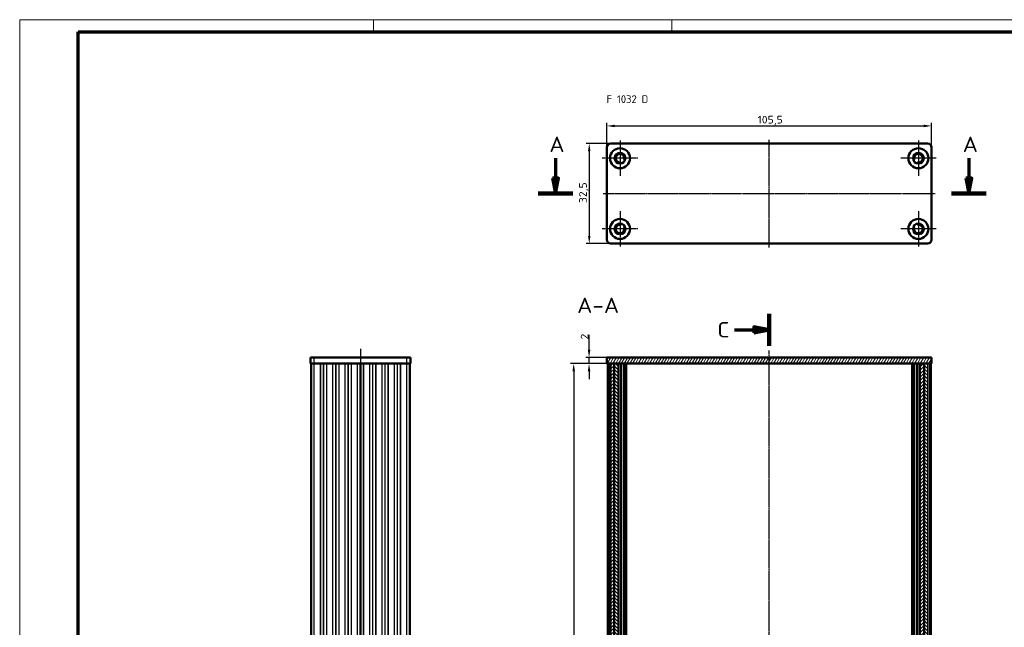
# Model space of a CAD drawing. Header units: millimetres. Extents: x 1 to 593, y 1 to 419.
# Tile 4 of 5: x 1 to 321, y 221 to 419. Entities that reach past the tile are written whole.
import ezdxf

# ---------------------------------------------------------------- set-up
doc = ezdxf.new("R2010")
doc.units = ezdxf.units.MM
doc.linetypes.add('CHAIN', pattern=[0.3543, 0.2362, -0.0295, 0.0591, -0.0295])
doc.linetypes.add('DASH_DOT', pattern=[0.37, 0.24, -0.06, 0.01, -0.06])
doc.layers.get('0').update_dxf_attribs({"lineweight": 25})
for name, color, linetype, lineweight in [('Bemaßung (ISO)', 1, 'Continuous', 25), ('Mittellinie (ISO)', 1, 'DASH_DOT', 25), ('Mittelpunktmarkierung (ISO)', 1, 'DASH_DOT', 25), ('Rahmen (ISO)', 7, 'Continuous', 70), ('Schnittlinie (ISO)', 3, 'CHAIN', 70), ('Schraffur (ISO)', 1, 'Continuous', 18), ('Sichtbar (ISO)', 7, 'Continuous', 50), ('Sichtbar schmal (ISO)', 1, 'Continuous', 25), ('Symbol (ISO)', 1, 'Continuous', 25)]:
    doc.layers.add(name, color=color, linetype=linetype, lineweight=lineweight)
doc.styles.add('2_5', font='isocpeur.ttf', dxfattribs={"width": 1.1})
doc.styles.add('5', font='isocpeur.ttf', dxfattribs={"width": 1.1})
doc.styles.add('Notiztext (DIN)', font='isocpeur.ttf', dxfattribs={"width": 1.1})
doc.dimstyles.new('Standard (DIN)', dxfattribs={"dimtxt": 2.5, "dimasz": 2.5, "dimexe": 1, "dimexo": 0, "dimgap": 0.2, "dimtad": 1, "dimdec": 6, "dimrnd": 1e-08, "dimtxsty": '2_5', "dimcen": 0.09, "dimdle": 7, "dimclrd": 256, "dimclre": 256, "dimclrt": 5, "dimadec": 6, "dimazin": 2, "dimtfac": 0.72, "dimtmove": 0, "dimatfit": 3, "dimfxl": 1, "dimtolj": 1, "dimlwd": -1, "dimlwe": -1, "dimarcsym": 0})

# ---------------------------------------------------------------- blocks, each defined once
blk = doc.blocks.new('2DTransSchnitt0')
at = {"layer": 'Schnittlinie (ISO)', "linetype": 'Continuous'}
for p, q in [((175.16, 373.91), (175.16, 367.45)), ((309.56, 373.91), (309.56, 367.45)), ((174.16, 367.45), (175.16, 362.45)), ((176.16, 367.45), (174.16, 367.45)), ((175.16, 367.45), (175.16, 362.45)), ((175.16, 362.45), (176.16, 367.45)), ((308.56, 367.45), (309.56, 362.45)), ((310.56, 367.45), (308.56, 367.45)), ((309.56, 367.45), (309.56, 362.45)), ((309.56, 362.45), (310.56, 367.45))]:
    blk.add_line(p, q, dxfattribs=at)
at = {"layer": 'Schnittlinie (ISO)', "linetype": 'Continuous', "lineweight": 140}
for p, q in [((169.56, 362.45), (180.76, 362.45)), ((303.96, 362.45), (315.15, 362.45))]:
    blk.add_line(p, q, dxfattribs=at)
at = {"layer": 'Schnittlinie (ISO)', "linetype": 'Continuous', "flags": 128}
for points in [[(174.16, 367.45), (175.16, 362.45), (176.16, 367.45), (174.16, 367.45)], [(308.56, 367.45), (309.56, 362.45), (310.56, 367.45), (308.56, 367.45)]]:
    blk.add_lwpolyline(points, dxfattribs=at)
at = {"layer": 'Schnittlinie (ISO)'}
for points in [[(174.16, 367.45), (175.16, 362.45), (176.16, 367.45), (174.16, 367.45)], [(308.56, 367.45), (309.56, 362.45), (310.56, 367.45), (308.56, 367.45)]]:
    blk.add_solid(points, dxfattribs=at)
at = {"layer": 'Schnittlinie (ISO)', "char_height": 5, "attachment_point": 7, "style": '5'}
for insert in [(173.16, 375.95), (307.56, 375.95)]:
    blk.add_mtext('A', dxfattribs=dict(at, insert=insert))
blk = doc.blocks.new('2DTransSchnitt1')
at = {"layer": 'Schnittlinie (ISO)', "linetype": 'Continuous', "lineweight": 140}
for p, q in [((244.65, 323.38), (244.65, 312.94)), ((244.65, 82.82), (244.65, 72.38))]:
    blk.add_line(p, q, dxfattribs=at)
at = {"layer": 'Schnittlinie (ISO)', "linetype": 'Continuous'}
for p, q in [((233.37, 318.16), (239.65, 318.16)), ((244.65, 318.16), (239.65, 319.16)), ((239.65, 319.16), (239.65, 317.16)), ((239.65, 318.16), (244.65, 318.16)), ((239.65, 317.16), (244.65, 318.16)), ((233.37, 77.6), (239.65, 77.6)), ((244.65, 77.6), (239.65, 78.6)), ((239.65, 78.6), (239.65, 76.6)), ((239.65, 77.6), (244.65, 77.6)), ((239.65, 76.6), (244.65, 77.6))]:
    blk.add_line(p, q, dxfattribs=at)
at = {"layer": 'Schnittlinie (ISO)', "linetype": 'Continuous', "flags": 128}
for points in [[(239.65, 317.16), (244.65, 318.16), (239.65, 319.16), (239.65, 317.16)], [(239.65, 76.6), (244.65, 77.6), (239.65, 78.6), (239.65, 76.6)]]:
    blk.add_lwpolyline(points, dxfattribs=at)
at = {"layer": 'Schnittlinie (ISO)'}
for points in [[(239.65, 317.16), (244.65, 318.16), (239.65, 319.16), (239.65, 317.16)], [(239.65, 76.6), (244.65, 77.6), (239.65, 78.6), (239.65, 76.6)]]:
    blk.add_solid(points, dxfattribs=at)
at = {"layer": 'Schnittlinie (ISO)', "char_height": 5, "attachment_point": 7, "style": '5'}
for insert in [(227.78, 315.66), (227.78, 75.1)]:
    blk.add_mtext('C', dxfattribs=dict(at, insert=insert))
blk = doc.blocks.new('*D21')
at = {"layer": 'Bemaßung (ISO)'}
for p, q in [((191.9, 377.45), (191.9, 385.45)), ((194.4, 384.45), (294.9, 384.45)), ((297.4, 377.45), (297.4, 385.45))]:
    blk.add_line(p, q, dxfattribs=at)
for points in [[(194.4, 384.86), (194.4, 384.03), (191.9, 384.45)], [(294.9, 384.86), (294.9, 384.03), (297.4, 384.45)]]:
    blk.add_solid(points, dxfattribs=at)
at = {"layer": 'Defpoints', "color": 0}
for p in [(297.4, 384.45), (191.9, 377.45), (297.4, 377.45)]:
    blk.add_point(p, dxfattribs=at)
at = {"layer": 'Bemaßung (ISO)', "color": 5, "insert": (240.87, 384.65), "char_height": 2.5, "attachment_point": 7, "style": '2_5'}
blk.add_mtext('\\A1;105,5', dxfattribs=at)
blk = doc.blocks.new('*D22')
at = {"layer": 'Bemaßung (ISO)'}
for p, q in [((193.15, 378.7), (185.15, 378.7)), ((186.15, 376.2), (186.15, 348.7)), ((193.15, 346.2), (185.15, 346.2))]:
    blk.add_line(p, q, dxfattribs=at)
for points in [[(185.73, 376.2), (186.56, 376.2), (186.15, 378.7)], [(185.73, 348.7), (186.56, 348.7), (186.15, 346.2)]]:
    blk.add_solid(points, dxfattribs=at)
at = {"layer": 'Defpoints', "color": 0}
for p in [(193.15, 378.7), (186.15, 346.2), (193.15, 346.2)]:
    blk.add_point(p, dxfattribs=at)
at = {"layer": 'Bemaßung (ISO)', "color": 5, "insert": (185.95, 359.35), "char_height": 2.5, "attachment_point": 7, "rotation": 90, "style": '2_5'}
blk.add_mtext('\\A1;32,5', dxfattribs=at)
blk = doc.blocks.new('*D23')
at = {"layer": 'Bemaßung (ISO)'}
for p, q in [((193.09, 307.14), (180.09, 307.14)), ((181.09, 304.64), (181.09, 89.64)), ((193.09, 87.14), (180.09, 87.14))]:
    blk.add_line(p, q, dxfattribs=at)
for points in [[(180.68, 304.64), (181.51, 304.64), (181.09, 307.14)], [(180.68, 89.64), (181.51, 89.64), (181.09, 87.14)]]:
    blk.add_solid(points, dxfattribs=at)
at = {"layer": 'Defpoints', "color": 0}
for p in [(193.09, 307.14), (181.09, 87.14), (193.09, 87.14)]:
    blk.add_point(p, dxfattribs=at)
at = {"layer": 'Bemaßung (ISO)', "color": 5, "insert": (180.89, 181.82), "char_height": 2.5, "attachment_point": 7, "rotation": 90, "style": '2_5'}
blk.add_mtext('\\A1;\\fISOCPEUR|b0|i0;\\H2.4873;Profillänge L (220)', dxfattribs=at)
blk = doc.blocks.new('*D24')
at = {"layer": 'Bemaßung (ISO)'}
for p, q in [((186.09, 311.64), (186.09, 316.56)), ((191.9, 309.14), (185.09, 309.14)), ((186.09, 307.14), (186.09, 309.14)), ((191.9, 307.14), (185.09, 307.14)), ((186.09, 304.64), (186.09, 302.14))]:
    blk.add_line(p, q, dxfattribs=at)
for points in [[(185.68, 311.64), (186.51, 311.64), (186.09, 309.14)], [(185.68, 304.64), (186.51, 304.64), (186.09, 307.14)]]:
    blk.add_solid(points, dxfattribs=at)
at = {"layer": 'Defpoints', "color": 0}
for p in [(191.9, 309.14), (186.09, 307.14), (191.9, 307.14)]:
    blk.add_point(p, dxfattribs=at)
at = {"layer": 'Bemaßung (ISO)', "color": 5, "insert": (185.89, 314.98), "char_height": 2.5, "attachment_point": 7, "rotation": 90, "style": '2_5'}
blk.add_mtext('\\A1;2', dxfattribs=at)
blk = doc.blocks.new('Ränder Bopla-A2-Rahmen')
at = {"layer": 'Rahmen (ISO)', "color": 1, "lineweight": 18}
for p, q in [((593, 419), (1, 419)), ((1, 419), (1, 1)), ((116, 419), (116, 415)), ((213, 419), (213, 415))]:
    blk.add_line(p, q, dxfattribs=at)
at = {"layer": 'Rahmen (ISO)', "color": 91, "lineweight": 70}
for p, q in [((20, 415), (589, 415)), ((20, 5), (20, 415))]:
    blk.add_line(p, q, dxfattribs=at)

msp = doc.modelspace()

# ---------------------------------------------------------------- hatches: boundary and pattern name
at = {"layer": 'Schraffur (ISO)'}
h = msp.add_hatch(dxfattribs=at)
h.set_pattern_fill('ANSI31', color=256, scale=6.35, angle=14.999977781, style=0)
h.set_pattern_definition([(59.99998, (0, 0), (-0.6874075, 0.3968753), [])])
h.paths.add_polyline_path([(297.3967315, 307.1418785), (297.3967315, 309.1418785), (191.8967315, 309.1418785), (191.8967315, 307.1418785), (193.092031, 307.1418785), (194.2394181, 307.1418785), (195.6467315, 307.1418785), (293.6467315, 307.1418785), (295.0540449, 307.1418785), (296.201432, 307.1418785)])
h = msp.add_hatch(dxfattribs=at)
h.set_pattern_fill('ANSI31', color=256, scale=6.35, style=0)
h.set_pattern_definition([(45, (0, 0), (-0.561266, 0.561266), [])])
h.paths.add_polyline_path([(194.2394181, 87.1418785), (194.2394181, 307.1418785), (193.092031, 307.1418785), (193.092031, 87.1418785)])
h.paths.add_polyline_path([(293.6467315, 87.1418785), (295.0540449, 87.1418785), (295.0540449, 307.1418785), (293.6467315, 307.1418785)])
h = msp.add_hatch(dxfattribs=at)
h.set_pattern_fill('ANSI31', color=256, scale=6.35, angle=90.000210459, style=0)
h.set_pattern_definition([(135.0002, (0, 0), (-0.561264, -0.561268), [])])
h.paths.add_polyline_path([(194.2394181, 87.1418785), (195.6467315, 87.1418785), (195.6467315, 307.1418785), (194.2394181, 307.1418785)])
h.paths.add_polyline_path([(295.0540449, 87.1418785), (296.201432, 87.1418785), (296.201432, 307.1418785), (295.0540449, 307.1418785)])

# ---------------------------------------------------------------- linework, layer by layer
at = {"layer": 'Mittellinie (ISO)', "linetype": 'CHAIN'}
for p, q in [((244.6467315, 344.9477312), (244.6467315, 379.9477312)), ((190.6467315, 362.4477312), (298.6467315, 362.4477312)), ((111.775724, 311.958868), (111.775724, 82.8565182)), ((244.6467315, 83.979943), (244.6467315, 311.3589323))]:
    msp.add_line(p, q, dxfattribs=at)
at = {"layer": 'Mittelpunktmarkierung (ISO)', "linetype": 'CHAIN'}
for p, q in [((196.1467315, 379.6977312), (196.1467315, 368.1977312)), ((293.1467315, 379.6977312), (293.1467315, 368.1977312)), ((201.8967315, 373.9477312), (190.3967315, 373.9477312)), ((298.8967315, 373.9477312), (287.3967315, 373.9477312)), ((196.1467315, 356.6977312), (196.1467315, 345.1977312)), ((293.1467315, 356.6977312), (293.1467315, 345.1977312)), ((201.8967315, 350.9477312), (190.3967315, 350.9477312)), ((298.8967315, 350.9477312), (287.3967315, 350.9477312))]:
    msp.add_line(p, q, dxfattribs=at)
at = {"layer": 'Sichtbar (ISO)'}
for p, q in [((193.1467315, 378.6977312), (296.1467315, 378.6977312)), ((191.8967315, 347.4477312), (191.8967315, 377.4477312)), ((297.3967315, 377.4477312), (297.3967315, 347.4477312)), ((196.5187495, 372.2377305), (196.4841945, 372.3965643)), ((197.6588129, 373.4643993), (197.8136446, 373.4149079)), ((291.4798184, 373.4149079), (291.6346501, 373.4643993)), ((292.8092685, 372.3965643), (292.7747136, 372.2377305)), ((196.4841945, 352.4988981), (196.5187495, 352.657732)), ((292.7747136, 352.657732), (292.8092685, 352.4988981)), ((197.8136446, 351.4805546), (197.6588129, 351.4310632)), ((291.6346501, 351.4310632), (291.4798184, 351.4805546)), ((296.1467315, 346.1977312), (193.1467315, 346.1977312)), ((95.525724, 309.1418785), (96.775724, 309.1418785)), ((95.525724, 309.1418785), (95.525724, 307.1418785)), ((126.775724, 309.1418785), (96.775724, 309.1418785)), ((126.775724, 309.1418785), (128.025724, 309.1418785)), ((128.025724, 307.1418785), (128.025724, 309.1418785)), ((297.3967315, 309.1418785), (191.8967315, 309.1418785)), ((191.8967315, 309.1418785), (191.8967315, 307.1418785)), ((297.3967315, 307.1418785), (297.3967315, 309.1418785)), ((96.775724, 307.1418785), (95.525724, 307.1418785)), ((95.775724, 307.1418785), (95.775724, 87.1418785)), ((96.775724, 307.1418785), (126.775724, 307.1418785)), ((111.775724, 87.1418785), (111.775724, 307.1418785)), ((111.775724, 307.1418785), (111.775724, 87.1418785)), ((128.025724, 307.1418785), (126.775724, 307.1418785)), ((127.775724, 87.1418785), (127.775724, 307.1418785)), ((191.8967315, 307.1418785), (297.3967315, 307.1418785)), ((192.1467315, 307.1418785), (192.1467315, 87.1418785)), ((192.6821381, 307.1418785), (192.9765609, 307.1418785)), ((193.092031, 87.1418785), (193.092031, 307.1418785)), ((194.2394181, 307.1418785), (193.092031, 307.1418785)), ((194.2394181, 87.1418785), (194.2394181, 307.1418785)), ((195.6467315, 307.1418785), (194.2394181, 307.1418785)), ((194.2394181, 307.1418785), (194.2394181, 87.1418785)), ((195.6467315, 87.1418785), (195.6467315, 307.1418785)), ((196.5771618, 87.1418785), (196.5771618, 307.1418785)), ((197.519707, 307.1418785), (197.519707, 87.1418785)), ((198.1467315, 87.1418785), (198.1467315, 307.1418785)), ((291.1467315, 307.1418785), (291.1467315, 87.1418785)), ((291.773756, 307.1418785), (291.773756, 87.1418785)), ((292.7163013, 307.1418785), (292.7163013, 87.1418785)), ((295.0540449, 307.1418785), (293.6467315, 307.1418785)), ((293.6467315, 307.1418785), (293.6467315, 87.1418785)), ((295.0540449, 87.1418785), (295.0540449, 307.1418785)), ((296.201432, 307.1418785), (295.0540449, 307.1418785)), ((295.0540449, 307.1418785), (295.0540449, 87.1418785)), ((296.201432, 307.1418785), (296.6113249, 307.1418785)), ((297.1467315, 87.1418785), (297.1467315, 307.1418785))]:
    msp.add_line(p, q, dxfattribs=at)
for centre, radius in [((196.1467315, 373.9477312), 3.25), ((196.1467315, 373.9477312), 1.75), ((293.1467315, 373.9477312), 3.25), ((293.1467315, 373.9477312), 1.75), ((196.1467315, 350.9477312), 3.25), ((196.1467315, 350.9477312), 1.75), ((293.1467315, 350.9477312), 3.25), ((293.1467315, 350.9477312), 1.75)]:
    msp.add_circle(centre, radius, dxfattribs=at)
for centre, radius, start, end in [((193.1467315, 377.4477312), 1.25, 90, 180), ((296.1467315, 377.4477312), 1.25, 0, 90), ((196.1467315, 373.9477312), 1.4, 349.454444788, 275.092933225), ((293.1467315, 373.9477312), 1.4, 264.907066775, 190.545555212), ((196.2887658, 372.354048), 0.2, 12.273689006, 95.092933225), ((197.719707, 373.6549037), 0.2, 169.454444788, 252.273689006), ((291.573756, 373.6549037), 0.2, 287.726310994, 10.545555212), ((293.0046972, 372.354048), 0.2, 84.907066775, 167.726310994), ((196.1467315, 350.9477312), 1.4, 84.907066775, 10.545555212), ((196.2887658, 352.5414145), 0.2, 264.907066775, 347.726310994), ((293.1467315, 350.9477312), 1.4, 169.454444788, 95.092933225), ((293.0046972, 352.5414145), 0.2, 192.273689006, 275.092933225), ((197.719707, 351.2405588), 0.2, 107.726310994, 190.545555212), ((291.573756, 351.2405588), 0.2, 349.454444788, 72.273689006), ((193.1467315, 347.4477312), 1.25, 180, 270), ((296.1467315, 347.4477312), 1.25, 270, 0)]:
    msp.add_arc(centre, radius, start, end, dxfattribs=at)
at = {"layer": 'Sichtbar schmal (ISO)'}
for p, q in [((96.775724, 307.1418785), (96.775724, 309.1418785)), ((126.775724, 309.1418785), (126.775724, 307.1418785)), ((96.775724, 87.1418785), (96.775724, 307.1418785)), ((98.7372075, 307.1418785), (98.7372075, 87.1418785)), ((98.8114857, 87.1418785), (98.8114857, 307.1418785)), ((99.7014459, 307.1418785), (99.7014459, 87.1418785)), ((99.8500021, 87.1418785), (99.8500021, 307.1418785)), ((100.7399623, 307.1418785), (100.7399623, 87.1418785)), ((100.8142405, 87.1418785), (100.8142405, 307.1418785)), ((102.7372075, 307.1418785), (102.7372075, 87.1418785)), ((102.8114857, 87.1418785), (102.8114857, 307.1418785)), ((103.7014459, 307.1418785), (103.7014459, 87.1418785)), ((103.8500021, 87.1418785), (103.8500021, 307.1418785)), ((104.7399623, 307.1418785), (104.7399623, 87.1418785)), ((104.8142405, 87.1418785), (104.8142405, 307.1418785)), ((106.7372075, 307.1418785), (106.7372075, 87.1418785)), ((106.8114857, 87.1418785), (106.8114857, 307.1418785)), ((107.7014459, 307.1418785), (107.7014459, 87.1418785)), ((107.8500021, 87.1418785), (107.8500021, 307.1418785)), ((108.7399623, 307.1418785), (108.7399623, 87.1418785)), ((108.8142405, 87.1418785), (108.8142405, 307.1418785)), ((110.7372075, 307.1418785), (110.7372075, 87.1418785)), ((110.8114857, 87.1418785), (110.8114857, 307.1418785)), ((111.6500021, 307.1418785), (111.6500021, 87.1418785)), ((111.9014459, 87.1418785), (111.9014459, 307.1418785)), ((112.7399623, 307.1418785), (112.7399623, 87.1418785)), ((112.8142405, 87.1418785), (112.8142405, 307.1418785)), ((114.7372075, 307.1418785), (114.7372075, 87.1418785)), ((114.8114857, 87.1418785), (114.8114857, 307.1418785)), ((115.7014459, 307.1418785), (115.7014459, 87.1418785)), ((115.8500021, 87.1418785), (115.8500021, 307.1418785)), ((116.7399623, 307.1418785), (116.7399623, 87.1418785)), ((116.8142405, 87.1418785), (116.8142405, 307.1418785)), ((118.7372075, 307.1418785), (118.7372075, 87.1418785)), ((118.8114857, 87.1418785), (118.8114857, 307.1418785)), ((119.7014459, 307.1418785), (119.7014459, 87.1418785)), ((119.8500021, 87.1418785), (119.8500021, 307.1418785)), ((120.7399623, 307.1418785), (120.7399623, 87.1418785)), ((120.8142405, 87.1418785), (120.8142405, 307.1418785)), ((122.7372075, 307.1418785), (122.7372075, 87.1418785)), ((122.8114857, 87.1418785), (122.8114857, 307.1418785)), ((123.7014459, 307.1418785), (123.7014459, 87.1418785)), ((123.8500021, 87.1418785), (123.8500021, 307.1418785)), ((124.7399623, 307.1418785), (124.7399623, 87.1418785)), ((124.8142405, 87.1418785), (124.8142405, 307.1418785)), ((126.775724, 307.1418785), (126.775724, 87.1418785)), ((192.1610362, 87.1418785), (192.1610362, 307.1418785)), ((192.4964428, 307.1418785), (192.4964428, 87.1418785)), ((192.6821381, 87.1418785), (192.6821381, 307.1418785)), ((192.9765609, 307.1418785), (192.9765609, 87.1418785)), ((195.8467315, 87.1418785), (195.8467315, 307.1418785)), ((196.3771618, 307.1418785), (196.3771618, 87.1418785)), ((197.6588129, 87.1418785), (197.6588129, 307.1418785)), ((197.8858374, 307.1418785), (197.8858374, 87.1418785)), ((198.3467315, 87.1418785), (198.3467315, 307.1418785)), ((290.9467315, 307.1418785), (290.9467315, 87.1418785)), ((291.4076256, 87.1418785), (291.4076256, 307.1418785)), ((291.6346501, 307.1418785), (291.6346501, 87.1418785)), ((292.9163013, 87.1418785), (292.9163013, 307.1418785)), ((293.4467315, 307.1418785), (293.4467315, 87.1418785)), ((296.201432, 87.1418785), (296.201432, 307.1418785)), ((296.6113249, 307.1418785), (296.6113249, 87.1418785)), ((296.7970203, 87.1418785), (296.7970203, 307.1418785)), ((297.1324268, 307.1418785), (297.1324268, 87.1418785))]:
    msp.add_line(p, q, dxfattribs=at)

# ---------------------------------------------------------------- block references
msp.add_blockref('Ränder Bopla-A2-Rahmen', (0, 0))
at = {"layer": 'Schnittlinie (ISO)'}
for name in ['2DTransSchnitt0', '2DTransSchnitt1']:
    msp.add_blockref(name, (0, 0), dxfattribs=at)

# ---------------------------------------------------------------- texts
at = {"layer": 'Symbol (ISO)', "color": 5, "insert": (191.7827471, 394.4041726), "char_height": 2.5, "width": 14.552412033, "attachment_point": 1, "style": 'Notiztext (DIN)'}
msp.add_mtext('{\\fISOCPEUR|b0|i0;F 1032 D}', dxfattribs=at)
at = {"layer": 'Symbol (ISO)', "color": 3, "insert": (182.2169806, 323.6080459), "char_height": 5, "attachment_point": 7, "style": '5'}
msp.add_mtext('A-A', dxfattribs=at)

# ---------------------------------------------------------------- dimensions: what is measured, and where the dimension line sits
at = {"layer": 'Bemaßung (ISO)'}
dim = msp.add_linear_dim(base=(297.3967315, 384.4477312), p1=(191.8967315, 377.4477312), p2=(297.3967315, 377.4477312), dimstyle='Standard (DIN)', override={"dimgap": 0.2, "dimdec": 6, "dimtol": 0, "dimlim": 0, "dimtp": 0, "dimtm": 0, "dimtdec": 2, "dimtofl": 0, "dimatfit": 1}, dxfattribs=at)
dim.commit()
dim.dimension.update_dxf_attribs({"geometry": '*D21', "text_midpoint": (244.6467315, 384.4477312), "dimtype": 160})
for base, p1, p2, angle, override, picture, middle in [((186.1467315, 346.1977312), (193.1467315, 378.6977312), (193.1467315, 346.1977312), 270, {"dimgap": 0.2, "dimdec": 6, "dimtol": 0, "dimlim": 0, "dimtp": 0, "dimtm": 0, "dimtdec": 2, "dimtofl": 0, "dimatfit": 1}, '*D22', (186.1467315, 362.4477312)), ((186.092031, 307.1418785), (191.8967315, 309.1418785), (191.8967315, 307.1418785), 90, {"dimgap": 0.2, "dimdec": 6, "dimtol": 0, "dimlim": 0, "dimtp": 0, "dimtm": 0, "dimtdec": 2, "dimtofl": 1, "dimatfit": 1}, '*D24', (186.092031, 315.6719875))]:
    dim = msp.add_linear_dim(base=base, p1=p1, p2=p2, angle=angle, dimstyle='Standard (DIN)', override=override, dxfattribs=at)
    dim.commit()
    dim.dimension.update_dxf_attribs({"geometry": picture, "text_midpoint": middle, "dimtype": 160})
dim = msp.add_linear_dim(base=(181.092031, 87.1418785), p1=(193.092031, 307.1418785), p2=(193.092031, 87.1418785), angle=90, text='\\fISOCPEUR|b0|i0;\\H2.4873;Profillänge L (<>)', dimstyle='Standard (DIN)', override={"dimgap": 0.2, "dimdec": 6, "dimtol": 0, "dimlim": 0, "dimtp": 0, "dimtm": 0, "dimtdec": 2, "dimtofl": 0, "dimatfit": 1}, dxfattribs=at)
dim.commit()
dim.dimension.update_dxf_attribs({"geometry": '*D23', "text_midpoint": (181.092031, 197.1418785), "dimtype": 160})

doc.saveas('drawing.dxf')
